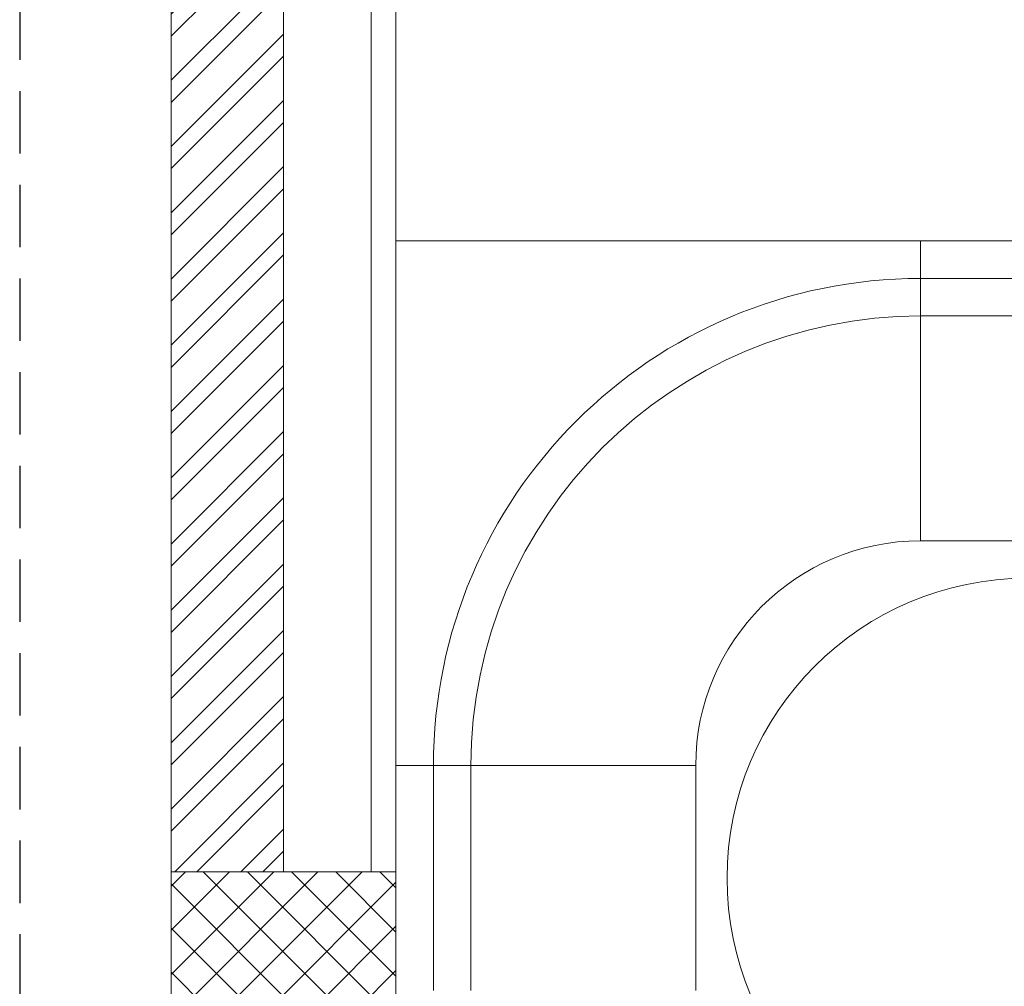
# Model space of a CAD drawing. Header units: inches. Extents: x 113025 to 158499, y 12149 to 30915.
# Tile 50 of 167: x 124801 to 124880, y 20817 to 20894. Entities that reach past the tile are written whole.
import ezdxf

# ---------------------------------------------------------------- set-up
doc = ezdxf.new("R2010")
doc.units = ezdxf.units.IN
doc.header["$MEASUREMENT"] = 0
doc.header["$PDMODE"] = 34
doc.linetypes.add('HIDDEN', pattern=[0.375, 0.25, -0.125])
for name, color, linetype, lineweight in [('PD_BRICK WALL_115', 134, 'Continuous', 30), ('PD_COLUMN', 2, 'Continuous', 60), ('PD_ELEVATION_03', 80, 'Continuous', 25), ('PD_FURNITURE_LOOSE', 20, 'Continuous', 18), ('PD_HATCH', 45, 'Continuous', 9)]:
    doc.layers.add(name, color=color, linetype=linetype, lineweight=lineweight)
doc.layers.add('PD_DIMENSION', color=101, linetype='Continuous')
doc.styles.get("Standard").update_dxf_attribs({"font": 'arial.ttf', "height": 6})
doc.dimstyles.new('ISO-10', dxfattribs={"dimtxt": 6, "dimasz": 0.5, "dimexe": 1.25, "dimexo": 0.625, "dimtad": 1, "dimtoh": 1, "dimdec": 1, "dimlunit": 4, "dimtxsty": 'Standard', "dimblk": 'ARCHTICK', "dimcen": 2.5, "dimclrt": 3, "dimadec": 0, "dimazin": 0, "dimtfac": 1, "dimtdec": 1, "dimtmove": 1, "dimatfit": 3, "dimfxl": 1, "dimarcsym": 0})

# ---------------------------------------------------------------- blocks, each defined once
blk = doc.blocks.new('FIXEDSEATING012')
at = {"color": 251}
for p, q in [((0, 0), (0, -102)), ((75, 0), (0, 0)), ((41.9999999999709, -23.99999999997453), (41.99999999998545, 0)), ((75, -3), (41.9999999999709, -3)), ((41.9999999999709, -6), (75, -6)), ((42, -24), (71, -24)), ((23.9999999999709, -41.99999999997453), (0, -41.99999999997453)), ((3, -41.99999999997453), (3, -60.00000000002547)), ((6, -41.99999999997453), (6, -60.00000000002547)), ((24, -41.99999999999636), (24, -60))]:
    blk.add_line(p, q, dxfattribs=at)
blk.add_circle((50.51064895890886, -51), 24, dxfattribs=at)
for radius in [39, 36, 18]:
    blk.add_arc((41.9999999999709, -41.99999999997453), radius, 90, 180, dxfattribs=at)
blk = doc.blocks.new('_ArchTick')
at = {"color": 0, "linetype": 'ByBlock', "const_width": 0.15}
blk.add_lwpolyline([(-0.5, -0.5), (0.5, 0.5)], dxfattribs=at)
blk = doc.blocks.new('*D707')
at = {"layer": 'Defpoints', "color": 0, "transparency": 16777216}
for p in [(-1106.999709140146, -8.999808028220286), (-1128.131386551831, -938.9998080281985), (-1106.999709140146, -938.9998080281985)]:
    blk.add_point(p, dxfattribs=at)
at = {"layer": 'PD_DIMENSION', "color": 0, "linetype": 'HIDDEN', "lineweight": -2, "ltscale": 20, "transparency": 16777216}
for p, q in [((-1107.624709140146, -8.999808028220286), (-1129.381386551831, -8.999808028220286)), ((-1128.131386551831, -8.999808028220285), (-1128.131386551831, -938.9998080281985)), ((-1107.624709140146, -938.9998080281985), (-1129.381386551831, -938.9998080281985))]:
    blk.add_line(p, q, dxfattribs=at)
at = {"layer": 'PD_DIMENSION', "color": 0, "lineweight": -2, "transparency": 16777216, "xscale": 0.5, "yscale": 0.5, "zscale": 0.5}
for p, rotation in [((-1128.131386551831, -8.999808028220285), 90), ((-1128.131386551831, -938.9998080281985), 270)]:
    blk.add_blockref('_ArchTick', p, dxfattribs=dict(at, rotation=rotation))
at = {"layer": 'PD_DIMENSION', "color": 3, "lineweight": 5, "transparency": 16777216, "insert": (-1131.819824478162, -473.9998080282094), "char_height": 6, "attachment_point": 5, "rotation": 90}
blk.add_mtext('77\'-6"', dxfattribs=at)
blk = doc.blocks.new('FIRST FLOOR PLAN 0')
at = {"layer": 'PD_HATCH', "lineweight": 5}
h = blk.add_hatch(dxfattribs=at)
h.set_pattern_fill('ANSI32', color=251, scale=10)
h.set_pattern_definition([(45, (-1110.150169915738, -834.2493176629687), (-2.651650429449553, 2.651650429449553), []), (45, (-1108.382402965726, -834.2493176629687), (-2.651650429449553, 2.651650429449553), [])])
h.paths.add_polyline_path([(-1106.999709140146, -791.4998080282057), (-1115.999709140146, -791.4998080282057), (-1115.999709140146, -872.9998080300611), (-1106.999709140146, -872.9998080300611)])
h.paths.add_polyline_path([(-745.4997091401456, -938.9998080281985), (-914.9997091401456, -938.9998080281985), (-914.9997091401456, -947.9998080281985), (-745.4997091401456, -947.9998080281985)])
h.paths.add_polyline_path([(-560.9997091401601, -938.9998080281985), (-730.4997091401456, -938.9998080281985), (-730.4997091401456, -947.999808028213), (-560.9997091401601, -947.999808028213)])
h.paths.add_polyline_path([(-1106.999709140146, -74.99980802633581), (-1115.999709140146, -74.99980802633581), (-1115.999709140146, -156.4998080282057), (-1106.999709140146, -156.4998080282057)])
h.paths.add_polyline_path([(-1106.999709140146, -171.4998080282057), (-1115.999709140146, -171.4998080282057), (-1115.999709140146, -311.4998080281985), (-1106.999709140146, -311.4998080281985)])
h.paths.add_polyline_path([(-1106.999709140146, -326.4998080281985), (-1115.999709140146, -326.4998080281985), (-1115.999709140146, -466.4998080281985), (-1106.999709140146, -466.4998080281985)])
h.paths.add_polyline_path([(-1106.999709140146, -481.4998080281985), (-1115.999709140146, -481.4998080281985), (-1115.999709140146, -621.4998080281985), (-1106.999709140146, -621.4998080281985)])
h.paths.add_polyline_path([(-1106.999709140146, -636.4998080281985), (-1115.999709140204, -636.4998080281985), (-1115.999709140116, -776.4998080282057), (-1106.999709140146, -776.4998080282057)])
h.paths.add_polyline_path([(-14.99970914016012, 0.0001919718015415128), (-181.4997091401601, 0.0001919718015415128), (-181.4997091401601, -8.99980802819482), (-14.99970914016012, -8.999808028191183)])
h.paths.add_polyline_path([(-196.4997091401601, 0.0001919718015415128), (-361.4997091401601, 0.0001919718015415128), (-361.4997091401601, -8.999808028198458), (-196.4997091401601, -8.99980802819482)])
h.paths.add_polyline_path([(-376.4997091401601, 0.0001919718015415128), (-545.9997091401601, 0.0001919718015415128), (-545.9997091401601, -8.999808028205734), (-376.4997091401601, -8.999808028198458)])
h.paths.add_polyline_path([(-560.9997091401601, 0.0001919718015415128), (-730.4997091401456, 0.0001919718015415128), (-730.4997091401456, -8.999808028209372), (-560.9997091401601, -8.999808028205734)])
h.paths.add_polyline_path([(-929.9997091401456, 0.0001919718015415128), (-1040.999709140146, 0.0001919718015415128), (-1040.999709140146, -8.999808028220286), (-929.9997091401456, -8.999808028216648)])
h.paths.add_polyline_path([(-1055.999709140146, 0.0001919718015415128), (-1115.999709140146, 0.0001919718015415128), (-1115.999709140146, -59.99980802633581), (-1106.999709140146, -59.99980802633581), (-1106.999709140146, -8.999808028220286), (-1055.999709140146, -8.999808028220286)])
h.paths.add_polyline_path([(-1106.999709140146, -887.9998080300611), (-1115.999709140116, -887.9998080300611), (-1115.999709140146, -947.9998080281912), (-1055.999709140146, -947.9998080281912), (-1055.999709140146, -938.9998080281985), (-1106.999709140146, -938.9998080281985)])
h.paths.add_polyline_path([(-929.9997091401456, -938.9998080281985), (-1040.999709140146, -938.9998080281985), (-1040.999709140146, -947.9998080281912), (-929.9997091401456, -947.9998080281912)])
h.paths.add_polyline_path([(-521.2497091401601, -938.9998080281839), (-545.9997091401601, -938.9998080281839), (-545.9997091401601, -947.9998080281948), (-521.2497091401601, -947.9998080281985)])
h.paths.add_polyline_path([(-376.4997091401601, -938.9998080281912), (-401.2497091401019, -938.9998080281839), (-401.2497091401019, -947.9998080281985), (-376.4997091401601, -947.9998080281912)])
h.paths.add_polyline_path([(-338.9997091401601, -938.9998080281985), (-361.4997091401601, -938.9998080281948), (-361.4997091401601, -947.9998080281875), (-338.9997091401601, -947.9998080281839)])
h.paths.add_polyline_path([(-196.4997091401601, -938.9998080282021), (-218.9997091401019, -938.9998080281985), (-218.9997091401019, -947.9998080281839), (-196.4997091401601, -947.9998080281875)])
h.paths.add_polyline_path([(-158.9997091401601, -938.9998080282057), (-181.4997091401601, -938.9998080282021), (-181.4997091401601, -947.9998080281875), (-158.9997091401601, -947.9998080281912)])
h.paths.add_polyline_path([(-14.99970914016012, -938.9998080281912), (-38.99970914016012, -938.9998080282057), (-38.99970914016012, -947.9998080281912), (-14.99970914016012, -947.9998080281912)])
h.paths.add_polyline_path([(0.0002908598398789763, -929.9998080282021), (-8.999709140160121, -929.9998080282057)])
h.paths.add_polyline_path([(0.0002908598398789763, -791.4998080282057), (-8.999709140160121, -791.4998080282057), (-8.999709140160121, -929.9998080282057), (0.0002908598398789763, -929.9998080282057)])
h.paths.add_polyline_path([(0.0002908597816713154, -636.4998080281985), (-8.999709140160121, -636.4998080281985), (-8.999709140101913, -776.4998080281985), (0.0002908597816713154, -776.499808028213)])
h.paths.add_polyline_path([(0.0002908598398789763, -326.4998080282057), (-8.999709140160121, -326.4998080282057), (-8.999709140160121, -621.4998080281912), (0.0002908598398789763, -621.4998080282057)])
h.paths.add_polyline_path([(0.0002908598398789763, -17.99980802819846), (-8.999709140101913, -17.99980802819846), (-8.999709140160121, -156.4998080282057), (0.0002908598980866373, -156.4998080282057)])
h.paths.add_polyline_path([(-17.99970914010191, -159.4998080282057), (-122.9997091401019, -159.4998080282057), (-122.9997091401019, -168.4998080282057), (-17.99970914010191, -168.4998080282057)])
h.paths.add_polyline_path([(-122.9997091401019, -171.4998080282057), (-131.9997091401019, -171.4998080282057), (-131.9997091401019, -249.4998080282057), (-122.9997091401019, -249.4998080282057)])
h.paths.add_polyline_path([(-131.9997091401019, -159.4998080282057), (-203.9997091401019, -159.4998080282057), (-203.9997091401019, -168.4998080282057), (-131.9997091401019, -168.4998080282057)])
h.paths.add_polyline_path([(-203.9997091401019, -171.4998080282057), (-212.9997091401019, -171.4998080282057), (-212.9997091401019, -249.4998080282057), (-203.9997091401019, -249.4998080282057)])
h.paths.add_polyline_path([(-212.9997091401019, -159.4998080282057), (-293.9997091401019, -159.4998080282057), (-293.9997091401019, -261.4998080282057), (-266.9997091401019, -261.4998080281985), (-266.9997091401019, -252.4998080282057), (-284.9997091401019, -252.4998080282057), (-284.9997091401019, -168.4998080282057), (-212.9997091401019, -168.4998080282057)])
h.paths.add_polyline_path([(-212.9997091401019, -252.4998080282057), (-230.9997091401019, -252.4998080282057), (-230.9997091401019, -261.4998080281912), (-212.9997091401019, -261.4998080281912)], flags=17)
h.paths.add_polyline_path([(-185.9997091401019, -252.4998080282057), (-203.9997091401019, -252.4998080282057), (-203.9997091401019, -261.4998080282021), (-185.9997091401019, -261.4998080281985)])
h.paths.add_polyline_path([(-131.9997091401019, -252.4998080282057), (-149.9997091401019, -252.4998080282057), (-149.9997091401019, -261.4998080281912), (-131.9997091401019, -261.4998080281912)])
h.paths.add_polyline_path([(-122.9997091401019, -261.4998080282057), (-131.9997091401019, -261.4998080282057), (-131.9997091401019, -324.4998080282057), (-122.9997091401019, -324.4998080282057)])
h.paths.add_polyline_path([(0.0002908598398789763, -310.4998080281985), (-8.999709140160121, -310.4998080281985), (-8.999709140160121, -311.4998080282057), (0.0002908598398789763, -311.4998080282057)])
h.paths.add_polyline_path([(0.0002908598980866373, -171.4998080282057), (-8.999709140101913, -171.4998080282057), (-8.999709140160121, -190.4998080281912), (0.0002908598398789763, -190.4998080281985)])
h.paths.add_polyline_path([(-878.2497091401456, -8.999808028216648), (-878.2497091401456, 0.0001919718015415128), (-914.9997091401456, 0.0001919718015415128), (-914.9997091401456, -8.999808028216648)])
h.paths.add_polyline_path([(-782.2497091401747, 0.0001919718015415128), (-782.2497091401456, -8.99980802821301), (-745.4997091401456, -8.999808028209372), (-745.4997091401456, 0.0001919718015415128)])
h = blk.add_hatch(dxfattribs=at)
h.set_pattern_fill('ANSI37', color=251, scale=20)
h.set_pattern_definition([(45, (144327.2832906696, 25769.49121591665), (-1.767766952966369, 1.767766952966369), []), (135, (144327.2832906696, 25769.49121591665), (-1.767766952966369, -1.767766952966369), [])])
h.paths.add_polyline_path([(-1115.999709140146, -791.4998080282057), (-1115.999709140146, -776.4998080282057), (-1097.999709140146, -776.4998080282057), (-1097.999709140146, -791.4998080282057)])
at = {"layer": 'PD_BRICK WALL_115', "color": 251, "lineweight": 5}
for p, q in [((-1115.999709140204, -636.4998080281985), (-1115.999709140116, -776.4998080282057)), ((-1106.999709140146, -636.4998080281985), (-1106.999709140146, -776.4998080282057))]:
    blk.add_line(p, q, dxfattribs=at)
at = {"layer": 'PD_COLUMN', "color": 251, "lineweight": 5}
blk.add_lwpolyline([(-1115.999709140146, -791.4998080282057), (-1115.999709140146, -776.4998080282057), (-1097.999709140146, -776.4998080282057), (-1097.999709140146, -791.4998080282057)], close=True, dxfattribs=at)
at = {"layer": 'PD_ELEVATION_03', "color": 251, "lineweight": 5}
blk.add_lwpolyline([(-1099.99970914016, -636.4998080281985), (-1099.99970914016, -776.4998080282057), (-1097.99970914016, -776.4998080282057), (-1097.99970914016, -636.4998080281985)], close=True, dxfattribs=at)
at = {"layer": 'PD_FURNITURE_LOOSE', "color": 251}
blk.add_blockref('FIXEDSEATING012', (-1097.999709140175, -725.9998080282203), dxfattribs=at)
at = {"layer": 'PD_DIMENSION', "color": 251, "lineweight": 5, "ltscale": 20}
dim = blk.add_linear_dim(base=(-1128.131386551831, -938.9998080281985), p1=(-1106.999709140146, -8.999808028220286), p2=(-1106.999709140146, -938.9998080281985), angle=90, dimstyle='ISO-10', override={"dimfxl": 25.4, "dimfxlon": 1, "dimarcsym": 1}, dxfattribs=at)
dim.commit()
dim.dimension.update_dxf_attribs({"geometry": '*D707', "text_midpoint": (-1131.819824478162, -473.9998080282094)})

msp = doc.modelspace()

# ---------------------------------------------------------------- block references
at = {"color": 251}
msp.add_blockref('FIRST FLOOR PLAN 0', (125928.8192269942, 21602.60288553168), dxfattribs=at)

doc.saveas('drawing.dxf')
